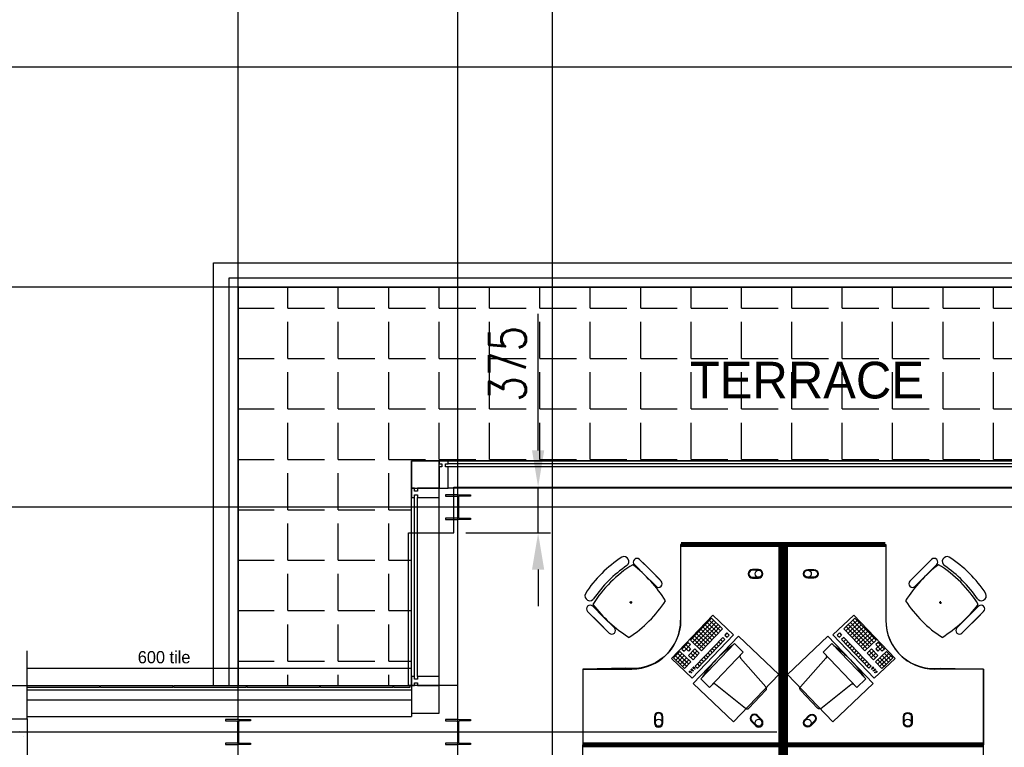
# Model space of a CAD drawing. Header units: millimetres. Extents: x -312551 to 250764, y -35891 to 59426.
# Tile 15 of 256: x -303288 to -295228, y 47920 to 53873. Entities that reach past the tile are written whole.
import ezdxf

# ---------------------------------------------------------------- set-up
doc = ezdxf.new("R2010")
doc.units = ezdxf.units.MM
doc.header["$LTSCALE"] = 2.5
doc.layers.add('FO-00 - FURN$0$SP-01$0$FIT-OUT$0$FURNITURE', color=22, linetype='Continuous')
doc.styles.add('ROMANS', font='romans.shx', dxfattribs={"width": 0.8})
doc.dimstyles.new('100NFDIM', dxfattribs={"dimscale": 100, "dimtxt": 3, "dimasz": 3, "dimexe": 1, "dimexo": 1, "dimgap": 1, "dimtad": 1, "dimdec": 0, "dimdsep": 46, "dimtxsty": 'ROMANS', "dimcen": 3, "dimclrd": 4, "dimclre": 4, "dimclrt": 1, "dimaunit": 1, "dimadec": 0, "dimazin": 0, "dimtfac": 1, "dimtdec": 0, "dimtmove": 0, "dimatfit": 3, "dimfxl": 0, "dimtolj": 1, "dimarcsym": 0})

# ---------------------------------------------------------------- blocks, each defined once
blk = doc.blocks.new('*D272')
at = {"color": 4, "lineweight": -2}
for p, q in [((-299044.2, 50349.5), (-299044.2, 51466.6)), ((-299600.5, 50049.5), (-298944.2, 50049.5)), ((-299044.2, 49674.5), (-299044.2, 50049.5)), ((-299635.5, 49674.5), (-298944.2, 49674.5)), ((-299044.2, 49374.5), (-299044.2, 49074.5))]:
    blk.add_line(p, q, dxfattribs=at)
at = {"color": 4}
for points in [[(-299094.2, 50349.5), (-298994.2, 50349.5), (-299044.2, 50049.5)], [(-299094.2, 49374.5), (-298994.2, 49374.5), (-299044.2, 49674.5)]]:
    blk.add_solid(points, dxfattribs=at)
at = {"layer": 'Defpoints', "color": 0}
for p in [(-299700.5, 50049.5), (-299044.2, 50049.5), (-299735.5, 49674.5)]:
    blk.add_point(p, dxfattribs=at)
at = {"color": 1, "insert": (-299294.2, 51058), "char_height": 300, "attachment_point": 5, "rotation": 90, "style": 'ROMANS'}
blk.add_mtext('\\A1;375', dxfattribs=at)
blk = doc.blocks.new('FO-00 - FURN$0$SP-01$0$FIT-OUT$0$PC')
at = {"layer": 'FO-00 - FURN$0$SP-01$0$FIT-OUT$0$FURNITURE', "linetype": 'Continuous'}
for p, q in [((241.8, -93.1), (98, -236.8)), ((268.8, -92), (509.4, -294.6)), ((96.9, -263.9), (299.5, -504.5))]:
    blk.add_line(p, q, dxfattribs=at)
blk.add_lwpolyline([(276, -553.9), (346.7, -624.6), (629.5, -341.8), (558.8, -271)], close=True, dxfattribs=at)
for centre, radius, start, end in [((255.9, -107.2), 20, 49.89909, 135), ((112.2, -251), 20, 135, 220.10091), ((522.3, -279.3), 20, 229.89909, 315), ((-109.9, 114.8), 864, 303.17791, 326.82209), ((284.2, -517.4), 20, 315, 40.10091)]:
    blk.add_arc(centre, radius, start, end, dxfattribs=at)

msp = doc.modelspace()

# ---------------------------------------------------------------- hatches: boundary and pattern name
h = msp.add_hatch()
h.set_pattern_fill('ANGLE', color=8, scale=1500, style=0)
h.set_pattern_definition([(0, (-2467130.05, -4242199.36), (0, 412.5), [300, -112.5]), (90, (-2467130.05, -4242199.36), (-412.5, 3e-14), [300, -112.5])])
h.paths.add_polyline_path([(-301500.5, 48425.2), (-300080.5, 48425.2), (-300080.5, 50264.5), (-292721.5, 50264.5), (-292721.5, 51684.5), (-301500.5, 51684.5)])
h = msp.add_hatch()
h.set_pattern_fill('AR-CONC', color=8, scale=50, style=0)
h.set_pattern_definition([(50, (-303783, 53516.97), (358.63, -31.376), [37.5, -412.5]), (355, (-303783, 53516.97), (-69.376, 376.096), [30, -330]), (100.4514, (-303753.13, 53514.36), (289.255, 344.72), [31.87, -350.571]), (46.184, (-303783, 53616.97), (533.62, -82.76), [56.25, -618.75]), (96.6356, (-303738.54, 53610.1), (467.33, 487.06), [47.805, -525.856]), (351.184, (-303783, 53617), (467.33, 487.06), [45, -495]), (21, (-303733, 53591.97), (298.454, -201.309), [37.5, -412.5]), (326, (-303733, 53591.97), (121.658, 362.575), [30, -330]), (71.4514, (-303708.14, 53575.2), (420.111, 161.265), [31.87, -350.571]), (37.5, (-303783.01, 53516.97), (6.08, 166.447), [0, -326, 0, -335, 0, -331.25]), (7.5, (-303783.01, 53516.97), (131.5348, 197.206), [0, -191, 0, -318.5, 0, -126.25]), (327.5, (-303894.51, 53516.97), (266.9112, -11.2774), [0, -125, 0, -390, 0, -517.5]), (317.5, (-303944.5, 53516.97), (291.593, 50.0525), [0, -162.5, 0, -259, 0, -367.5])])
h.paths.add_polyline_path([(-303225.5, 47937.7), (-303440.5, 47937.7), (-303440.5, 46117.7), (-303625.5, 46117.7), (-303625.5, 45902.7), (-303225.5, 45902.7)])
h.paths.add_polyline_path([(-303225.5, 48152.7), (-303750.5, 48152.7), (-303750.5, 47937.7), (-303440.5, 47937.7), (-303225.5, 47937.7)])
h.paths.add_polyline_path([(-303750.5, 48152.7), (-305890.5, 48152.7), (-305890.5, 47937.7), (-303750.5, 47937.7)])
h.paths.add_polyline_path([(-305315.5, 46117.7), (-305890.5, 46117.7), (-305890.5, 45902.7), (-305315.5, 45902.7)])
h.paths.add_polyline_path([(-303875.5, 46117.7), (-304015.5, 46117.7), (-304015.5, 45902.7), (-303875.5, 45902.7)])
h.paths.add_polyline_path([(-303757.5, 46117.7), (-303875.5, 46117.7), (-303875.5, 45902.7), (-303757.5, 45902.7)])
h.paths.add_polyline_path([(-303625.5, 46117.7), (-303743.5, 46117.7), (-303743.5, 45902.7), (-303625.5, 45902.7)])
h.paths.add_polyline_path([(-303750.5, 46117.7), (-303757.5, 46117.7), (-303757.5, 45902.7), (-303750.5, 45902.7)])
h.paths.add_polyline_path([(-303743.5, 46117.7), (-303750.5, 46117.7), (-303750.5, 45902.7), (-303743.5, 45902.7)])

# ---------------------------------------------------------------- linework, layer by layer
at = {"color": 8}
for p, q in [((-301500.5, 24746.9), (-301500.5, 58409.3)), ((-299700.5, 24746.9), (-299700.5, 58409.3)), ((-298925.5, -27784), (-298925.5, 58409.3)), ((-231058.6, 53484.5), (-311086.5, 53484.5)), ((-301700.5, 48425.2), (-301700.5, 51884.5)), ((-301700.5, 51884.5), (-292721.5, 51884.5)), ((-301700.5, 51884.5), (-292721.5, 51884.5)), ((-301700.5, 48425.2), (-301700.5, 51884.5)), ((-301575.5, 51759.5), (-301575.5, 48425.2)), ((-292721.5, 51759.5), (-301575.5, 51759.5)), ((-292721.5, 51759.5), (-301575.5, 51759.5)), ((-301575.5, 51759.5), (-301575.5, 48425.2)), ((-231058.6, 51684.5), (-311086.5, 51684.5)), ((-301500.5, 48425.2), (-301500.5, 51684.5)), ((-301500.5, 51684.5), (-292721.5, 51684.5)), ((-301500.5, 51684.5), (-292721.5, 51684.5)), ((-301500.5, 48425.2), (-301500.5, 51684.5)), ((-292796.5, 50264.5), (-299780.5, 50264.6)), ((-292796.5, 50239.5), (-299780.5, 50239.5)), ((-292796.5, 50214.5), (-299780.5, 50214.5)), ((-292721.5, 50039.5), (-299780.5, 50039.5)), ((-299735.5, 49674.5), (-299735.5, 50049.5)), ((-299735.5, 50049.5), (-292734, 50049.5)), ((-300080.5, 48500.2), (-300080.5, 49964.5)), ((-300055.5, 48500.2), (-300055.5, 49964.5)), ((-300030.5, 48500.2), (-300030.5, 49964.5)), ((-299855.5, 48500.2), (-299855.5, 49964.5)), ((-231058.6, 49884.5), (-311086.5, 49884.5)), ((-300105.5, 48425.2), (-300105.5, 49674.5)), ((-300105.5, 49674.5), (-299735.5, 49674.5)), ((-297877.6, 49560.5, 0), (-297877.6, 48960.5, 0)), ((-296198.5, 49560.5, 0), (-296198.5, 48960.5, 0)), ((-298256.4, 49414.8, 0), (-298167.8, 49326.2, 0)), ((-298214, 49457.3, 0), (-298125.4, 49368.7, 0)), ((-298046.5, 49289.8, 0), (-298187.9, 49431.2, 0)), ((-295990.6, 49289.8, 0), (-295849.2, 49431.2, 0)), ((-295823.1, 49457.3, 0), (-295911.7, 49368.7, 0)), ((-295780.7, 49414.8, 0), (-295869.3, 49326.2, 0)), ((-298317.9, 49406.9, 0), (-298317.9, 49406.8, 0)), ((-298088.9, 49247.4, 0), (-298230.3, 49388.8, 0)), ((-298036.8, 49280.1, 0), (-298125.4, 49368.7, 0)), ((-296000.3, 49280.1, 0), (-295911.7, 49368.7, 0)), ((-295948.1, 49247.4, 0), (-295806.7, 49388.8, 0)), ((-295719.1, 49406.9, 0), (-295719.2, 49406.8, 0)), ((-298079.2, 49237.6, 0), (-298167.8, 49326.2, 0)), ((-295957.9, 49237.6, 0), (-295869.3, 49326.2, 0)), ((-298275.4, 49105.4, 0), (-298295.4, 49104.4, 0)), ((-298284.9, 49114.9, 0), (-298285.9, 49094.9, 0)), ((-295761.7, 49105.4, 0), (-295741.7, 49104.4, 0)), ((-295752.2, 49114.9, 0), (-295751.2, 49094.9, 0)), ((-298639.7, 49031.5, 0), (-298551.1, 48942.9, 0)), ((-298472.3, 48864, 0), (-298613.7, 49005.4, 0)), ((-298597.3, 49073.9, 0), (-298508.7, 48985.3, 0)), ((-295564.8, 48864, 0), (-295423.4, 49005.4, 0)), ((-295439.7, 49073.9, 0), (-295528.3, 48985.3, 0)), ((-295397.3, 49031.5, 0), (-295485.9, 48942.9, 0)), ((-298462.5, 48854.3, 0), (-298551.1, 48942.9, 0)), ((-298420.1, 48896.7, 0), (-298508.7, 48985.3, 0)), ((-297953.4, 48647.2, 0), (-297615.2, 49001.7, 0)), ((-297625.2, 48976.8, 0), (-297797.8, 48795.9, 0)), ((-297607.1, 48959.5, 0), (-297779.7, 48778.6, 0)), ((-297589, 48942.2, 0), (-297761.6, 48761.4, 0)), ((-297570.9, 48925, 0), (-297743.5, 48744.1, 0)), ((-297659.7, 48940.6, 0), (-297569.3, 48854.3, 0)), ((-297642.4, 48958.7, 0), (-297552, 48872.4, 0)), ((-297625.2, 48976.8, 0), (-297534.8, 48890.5, 0)), ((-297625.2, 48976.8, 0), (-297534.8, 48890.5, 0)), ((-297625.2, 48976.8, 0), (-297534.8, 48890.5, 0)), ((-297615.2, 49001.7, 0), (-297445.1, 48839.5, 0)), ((-297615.2, 49001.7, 0), (-297445.1, 48839.5, 0)), ((-297615.2, 49001.7, 0), (-297445.1, 48839.5, 0)), ((-296460.9, 49001.7, 0), (-296630.9, 48839.5, 0)), ((-296460.9, 49001.7, 0), (-296630.9, 48839.5, 0)), ((-296460.9, 49001.7, 0), (-296630.9, 48839.5, 0)), ((-296450.9, 48976.8, 0), (-296541.3, 48890.5, 0)), ((-296450.9, 48976.8, 0), (-296541.3, 48890.5, 0)), ((-296450.9, 48976.8, 0), (-296541.3, 48890.5, 0)), ((-296433.6, 48958.7, 0), (-296524.1, 48872.4, 0)), ((-296416.4, 48940.6, 0), (-296506.8, 48854.3, 0)), ((-296505.1, 48925, 0), (-296332.6, 48744.1, 0)), ((-296487.1, 48942.2, 0), (-296314.5, 48761.4, 0)), ((-296469, 48959.5, 0), (-296296.4, 48778.6, 0)), ((-296122.6, 48647.2, 0), (-296460.9, 49001.7, 0)), ((-296450.9, 48976.8, 0), (-296278.3, 48795.9, 0)), ((-295616.9, 48896.7, 0), (-295528.3, 48985.3, 0)), ((-295574.5, 48854.3, 0), (-295485.9, 48942.9, 0)), ((-297746, 48850.1, 0), (-297655.6, 48763.9, 0)), ((-297728.7, 48868.2, 0), (-297638.3, 48781.9, 0)), ((-297552.8, 48907.7, 0), (-297725.4, 48726.9, 0)), ((-297711.5, 48886.3, 0), (-297621.1, 48800, 0)), ((-297534.8, 48890.5, 0), (-297707.3, 48709.6, 0)), ((-297694.2, 48904.4, 0), (-297603.8, 48818.1, 0)), ((-297677, 48922.5, 0), (-297586.5, 48836.2, 0)), ((-297498.6, 48855.9, 0), (-297515.8, 48837.9, 0)), ((-297498.6, 48855.9, 0), (-297480.5, 48838.7, 0)), ((-297498.6, 48855.9, 0), (-297480.5, 48838.7, 0)), ((-297498.6, 48855.9, 0), (-297480.5, 48838.7, 0)), ((-296577.5, 48855.9, 0), (-296595.6, 48838.7, 0)), ((-296577.5, 48855.9, 0), (-296595.6, 48838.7, 0)), ((-296577.5, 48855.9, 0), (-296595.6, 48838.7, 0)), ((-296577.5, 48855.9, 0), (-296560.2, 48837.9, 0)), ((-296541.3, 48890.5, 0), (-296368.7, 48709.6, 0)), ((-296523.2, 48907.7, 0), (-296350.6, 48726.9, 0)), ((-296399.1, 48922.5, 0), (-296489.5, 48836.2, 0)), ((-296381.9, 48904.4, 0), (-296472.3, 48818.1, 0)), ((-296364.6, 48886.3, 0), (-296455, 48800, 0)), ((-296347.3, 48868.2, 0), (-296437.8, 48781.9, 0)), ((-296330.1, 48850.1, 0), (-296420.5, 48763.9, 0)), ((-297815, 48777.8, 0), (-297866.8, 48723.5, 0)), ((-297815, 48777.8, 0), (-297797, 48760.5, 0)), ((-297797.8, 48795.9, 0), (-297707.3, 48709.6, 0)), ((-297445.1, 48839.5, 0), (-297783.4, 48485, 0)), ((-297780.5, 48814, 0), (-297690.1, 48727.7, 0)), ((-297763.3, 48832.1, 0), (-297672.8, 48745.8, 0)), ((-297533.1, 48819.8, 0), (-297757.5, 48584.6, 0)), ((-297515, 48802.5, 0), (-297739.4, 48567.4, 0)), ((-297584.9, 48765.5, 0), (-297566.8, 48748.2, 0)), ((-297567.6, 48783.6, 0), (-297549.5, 48766.3, 0)), ((-297550.4, 48801.7, 0), (-297532.3, 48784.4, 0)), ((-297533.1, 48819.8, 0), (-297515, 48802.5, 0)), ((-297515.8, 48837.9, 0), (-297497.8, 48820.6, 0)), ((-297480.5, 48838.7, 0), (-297497.8, 48820.6, 0)), ((-296630.9, 48839.5, 0), (-296292.6, 48485, 0)), ((-296595.6, 48838.7, 0), (-296578.3, 48820.6, 0)), ((-296560.2, 48837.9, 0), (-296578.3, 48820.6, 0)), ((-296543, 48819.8, 0), (-296561.1, 48802.5, 0)), ((-296561.1, 48802.5, 0), (-296336.7, 48567.4, 0)), ((-296525.7, 48801.7, 0), (-296543.8, 48784.4, 0)), ((-296543, 48819.8, 0), (-296318.6, 48584.6, 0)), ((-296508.5, 48783.6, 0), (-296526.5, 48766.3, 0)), ((-296491.2, 48765.5, 0), (-296509.3, 48748.2, 0)), ((-296312.8, 48832.1, 0), (-296403.2, 48745.8, 0)), ((-296295.6, 48814, 0), (-296386, 48727.7, 0)), ((-296278.3, 48795.9, 0), (-296368.7, 48709.6, 0)), ((-296261, 48777.8, 0), (-296279.1, 48760.5, 0)), ((-296261, 48777.8, 0), (-296209.3, 48723.5, 0)), ((-303225.5, 48425.2), (-303225.5, 48708.7)), ((-300080.5, 48425.2), (-300080.5, 48708.7)), ((-297884.1, 48705.5, 0), (-297935.9, 48651.2, 0)), ((-297866, 48688.2, 0), (-297917.8, 48633.9, 0)), ((-297901.3, 48687.4, 0), (-297829, 48618.3, 0)), ((-297884.1, 48705.5, 0), (-297793.6, 48619.2, 0)), ((-297866.8, 48723.5, 0), (-297848.7, 48706.3, 0)), ((-297849.6, 48741.6, 0), (-297813.4, 48707.1, 0)), ((-297797, 48760.5, 0), (-297848.7, 48706.3, 0)), ((-297832.3, 48759.7, 0), (-297796.1, 48725.2, 0)), ((-297796.1, 48725.2, 0), (-297813.4, 48707.1, 0)), ((-297760.8, 48726, 0), (-297812.6, 48671.8, 0)), ((-297795.3, 48689.9, 0), (-297759.1, 48655.3, 0)), ((-297742.7, 48708.8, 0), (-297794.5, 48654.5, 0)), ((-297778, 48707.9, 0), (-297741.9, 48673.4, 0)), ((-297724.6, 48691.5, 0), (-297776.4, 48637.2, 0)), ((-297760.8, 48726, 0), (-297724.6, 48691.5, 0)), ((-297653.9, 48693.2, 0), (-297635.8, 48675.9, 0)), ((-297636.7, 48711.2, 0), (-297618.6, 48694, 0)), ((-297619.4, 48729.3, 0), (-297601.3, 48712.1, 0)), ((-297602.1, 48747.4, 0), (-297584.1, 48730.2, 0)), ((-296473.9, 48747.4, 0), (-296492, 48730.2, 0)), ((-296456.7, 48729.3, 0), (-296474.8, 48712.1, 0)), ((-296439.4, 48711.2, 0), (-296457.5, 48694, 0)), ((-296422.2, 48693.2, 0), (-296440.2, 48675.9, 0)), ((-296315.3, 48726, 0), (-296351.5, 48691.5, 0)), ((-296351.5, 48691.5, 0), (-296299.7, 48637.2, 0)), ((-296298, 48707.9, 0), (-296334.2, 48673.4, 0)), ((-296333.4, 48708.8, 0), (-296281.6, 48654.5, 0)), ((-296280.8, 48689.9, 0), (-296316.9, 48655.3, 0)), ((-296315.3, 48726, 0), (-296263.5, 48671.8, 0)), ((-296192, 48705.5, 0), (-296282.4, 48619.2, 0)), ((-296243.8, 48759.7, 0), (-296279.9, 48725.2, 0)), ((-296279.9, 48725.2, 0), (-296262.7, 48707.1, 0)), ((-296279.1, 48760.5, 0), (-296227.3, 48706.3, 0)), ((-296226.5, 48741.6, 0), (-296262.7, 48707.1, 0)), ((-296174.7, 48687.4, 0), (-296247.1, 48618.3, 0)), ((-296209.3, 48723.5, 0), (-296227.3, 48706.3, 0)), ((-296210.1, 48688.2, 0), (-296158.3, 48633.9, 0)), ((-296192, 48705.5, 0), (-296140.2, 48651.2, 0)), ((-297783.4, 48485, 0), (-297953.4, 48647.2, 0)), ((-297935.9, 48651.2, 0), (-297863.5, 48582.2, 0)), ((-297918.6, 48669.3, 0), (-297846.2, 48600.2, 0)), ((-297847.9, 48670.9, 0), (-297899.7, 48616.7, 0)), ((-297829.8, 48653.7, 0), (-297881.6, 48599.4, 0)), ((-297829.8, 48653.7, 0), (-297881.6, 48599.4, 0)), ((-297864.3, 48617.5, 0), (-297828.2, 48583, 0)), ((-297811.7, 48636.4, 0), (-297863.5, 48582.2, 0)), ((-297811.7, 48636.4, 0), (-297863.5, 48582.2, 0)), ((-297847.1, 48635.6, 0), (-297810.9, 48601.1, 0)), ((-297793.6, 48619.2, 0), (-297845.4, 48564.9, 0)), ((-297812.6, 48671.8, 0), (-297776.4, 48637.2, 0)), ((-297740.2, 48602.7, 0), (-297722.1, 48585.5, 0)), ((-297723, 48620.8, 0), (-297704.9, 48603.6, 0)), ((-297705.7, 48638.9, 0), (-297687.6, 48621.6, 0)), ((-297688.4, 48657, 0), (-297670.3, 48639.7, 0)), ((-297671.2, 48675.1, 0), (-297653.1, 48657.8, 0)), ((-296404.9, 48675.1, 0), (-296423, 48657.8, 0)), ((-296387.6, 48657, 0), (-296405.7, 48639.7, 0)), ((-296370.4, 48638.9, 0), (-296388.5, 48621.6, 0)), ((-296353.1, 48620.8, 0), (-296371.2, 48603.6, 0)), ((-296335.9, 48602.7, 0), (-296353.9, 48585.5, 0)), ((-296263.5, 48671.8, 0), (-296299.7, 48637.2, 0)), ((-296292.6, 48485, 0), (-296122.6, 48647.2, 0)), ((-296282.4, 48619.2, 0), (-296230.7, 48564.9, 0)), ((-296229, 48635.6, 0), (-296265.2, 48601.1, 0)), ((-296264.3, 48636.4, 0), (-296212.6, 48582.2, 0)), ((-296264.3, 48636.4, 0), (-296212.6, 48582.2, 0)), ((-296211.7, 48617.5, 0), (-296247.9, 48583, 0)), ((-296246.3, 48653.7, 0), (-296194.5, 48599.4, 0)), ((-296246.3, 48653.7, 0), (-296194.5, 48599.4, 0)), ((-296157.5, 48669.3, 0), (-296229.8, 48600.2, 0)), ((-296228.2, 48670.9, 0), (-296176.4, 48616.7, 0)), ((-296140.2, 48651.2, 0), (-296212.6, 48582.2, 0)), ((-300080.5, 48565), (-303225.5, 48565)), ((-298677.6, 48560.5, 0), (-298277.6, 48560.5, 0)), ((-297881.6, 48599.4, 0), (-297845.4, 48564.9, 0)), ((-297799.7, 48546.6, 0), (-297810.2, 48535.6, 0)), ((-297798.3, 48545.2, 0), (-297808.7, 48534.2, 0)), ((-297796.8, 48543.8, 0), (-297807.3, 48532.9, 0)), ((-297795.4, 48542.4, 0), (-297805.8, 48531.5, 0)), ((-297785.1, 48561.9, 0), (-297794.7, 48551.8, 0)), ((-297783.7, 48560.5, 0), (-297793.3, 48550.4, 0)), ((-297782.2, 48559.1, 0), (-297791.8, 48549, 0)), ((-297780.8, 48557.7, 0), (-297790.4, 48547.7, 0)), ((-297769.1, 48578.9, 0), (-297780.1, 48567.4, 0)), ((-297767.7, 48577.6, 0), (-297778.7, 48566, 0)), ((-297766.2, 48576.2, 0), (-297777.2, 48564.7, 0)), ((-297764.8, 48574.8, 0), (-297775.8, 48563.3, 0)), ((-297757.5, 48584.6, 0), (-297739.4, 48567.4, 0)), ((-296318.6, 48584.6, 0), (-296336.7, 48567.4, 0)), ((-296311.3, 48574.8, 0), (-296300.3, 48563.3, 0)), ((-296309.9, 48576.2, 0), (-296298.9, 48564.7, 0)), ((-296308.4, 48577.6, 0), (-296297.4, 48566, 0)), ((-296307, 48578.9, 0), (-296296, 48567.4, 0)), ((-296295.3, 48557.7, 0), (-296285.7, 48547.7, 0)), ((-296293.9, 48559.1, 0), (-296284.3, 48549, 0)), ((-296292.4, 48560.5, 0), (-296282.8, 48550.4, 0)), ((-296291, 48561.9, 0), (-296281.4, 48551.8, 0)), ((-296280.7, 48542.4, 0), (-296270.3, 48531.5, 0)), ((-296279.3, 48543.8, 0), (-296268.8, 48532.9, 0)), ((-296277.8, 48545.2, 0), (-296267.4, 48534.2, 0)), ((-296276.4, 48546.6, 0), (-296265.9, 48535.6, 0)), ((-296194.5, 48599.4, 0), (-296230.7, 48564.9, 0)), ((-295398.5, 48560.5, 0), (-295798.5, 48560.5, 0)), ((-295398.5, 47960.5, 0), (-295398.5, 48560.5, 0)), ((-306105.5, 48425.2), (-303225.5, 48425.2)), ((-303225.5, 48152.7), (-303225.5, 48425.2)), ((-300080.5, 48388.2), (-303225.5, 48388.2)), ((-299700.5, 48425.2), (-300105.5, 48425.2)), ((-299700.5, 47835.2), (-299700.5, 48425.2)), ((-303225.5, 48308.2), (-300080.5, 48308.2)), ((-300080.5, 48200.2), (-300080.5, 48171.2)), ((-303225.5, 48171.2), (-300080.5, 48171.2)), ((-297089.4, 48045.2), (-312323.8, 48045.2))]:
    msp.add_line(p, q, dxfattribs=at)
for points in [[(-301500.5, 48425.2), (-300080.5, 48425.2), (-300080.5, 50264.5), (-292721.5, 50264.5), (-292721.5, 51684.5), (-301500.5, 51684.5)], [(-299855.5, 50264.5), (-300080.5, 50264.5), (-300080.5, 50039.5), (-299855.5, 50039.6)], [(-302633.5, 48410.2), (-303225.5, 48410.2), (-303225.5, 48425.2), (-302633.5, 48425.2)], [(-302033.5, 48410.2), (-302625.5, 48410.2), (-302625.5, 48425.2), (-302033.5, 48425.2)], [(-301433.5, 48410.2), (-302025.5, 48410.2), (-302025.5, 48425.2), (-301433.5, 48425.2)], [(-300833.5, 48410.2), (-301425.5, 48410.2), (-301425.5, 48425.2), (-300833.5, 48425.2)], [(-300233.5, 48410.2), (-300825.5, 48410.2), (-300825.5, 48425.2), (-300233.5, 48425.2)], [(-300093.5, 48410.2), (-300225.5, 48410.2), (-300225.5, 48425.2), (-300093.5, 48425.2)], [(-300080.5, 48200.2), (-299855.5, 48200.2), (-299855.5, 48425.2), (-300080.5, 48425.2)]]:
    msp.add_lwpolyline(points, close=True, dxfattribs=at)
for points in [[(-299855.5, 50239.6), (-299833, 50239.6), (-299833, 50214.6), (-299855.5, 50214.6), (-299855.5, 50039.6), (-299780.5, 50039.6), (-299780.5, 50214.6), (-299803, 50214.6), (-299803, 50239.6), (-299780.5, 50239.6), (-299780.5, 50264.6), (-299855.5, 50264.6), (-299855.5, 50239.6)], [(-300055.5, 49964.5), (-300055.5, 49987), (-300030.5, 49987), (-300030.5, 49964.5), (-299855.5, 49964.5), (-299855.5, 50039.5), (-300030.5, 50039.5), (-300030.5, 50017), (-300055.5, 50017), (-300055.5, 50039.5), (-300080.5, 50039.5), (-300080.5, 49964.5), (-300055.5, 49964.5)], [(-300055.5, 48425.2), (-300055.5, 48447.7), (-300030.5, 48447.7), (-300030.5, 48425.2), (-299855.5, 48425.2), (-299855.5, 48500.2), (-300030.5, 48500.2), (-300030.5, 48477.7), (-300055.5, 48477.7), (-300055.5, 48500.2), (-300080.5, 48500.2), (-300080.5, 48425.2), (-300055.5, 48425.2)], [(-305315.5, 45902.7), (-306105.5, 45902.7), (-306105.5, 48152.7), (-303225.5, 48152.7), (-303225.5, 45902.7), (-304015.5, 45902.7)], [(-305890.5, 48152.7), (-303225.5, 48152.7), (-303225.5, 45902.7), (-304015.5, 45902.7), (-304015.5, 46117.7)]]:
    msp.add_lwpolyline(points, dxfattribs=at)
for points in [[(-299700.5, 49986.1), (-299802.1, 49986.1), (-299802.1, 49975.1), (-299714.9, 49975.1, -0.414214), (-299704.2, 49964.4), (-299704.2, 49804.6, -0.414214), (-299714.9, 49793.9), (-299802.1, 49793.9), (-299802.1, 49782.9), (-299700.5, 49782.9)], [(-299700.5, 49986.1), (-299598.9, 49986.1), (-299598.9, 49975.1), (-299686.2, 49975.1, 0.414214), (-299696.9, 49964.4), (-299696.9, 49804.6, 0.414214), (-299686.2, 49793.9), (-299598.9, 49793.9), (-299598.9, 49782.9), (-299700.5, 49782.9)], [(-301500.5, 48146.8), (-301602.1, 48146.8), (-301602.1, 48135.8), (-301514.9, 48135.8, -0.414214), (-301504.2, 48125.1), (-301504.2, 47965.3, -0.414214), (-301514.9, 47954.6), (-301602.1, 47954.6), (-301602.1, 47943.6), (-301500.5, 47943.6)], [(-301500.5, 48146.8), (-301398.9, 48146.8), (-301398.9, 48135.8), (-301486.2, 48135.8, 0.414214), (-301496.9, 48125.1), (-301496.9, 47965.3, 0.414214), (-301486.2, 47954.6), (-301398.9, 47954.6), (-301398.9, 47943.6), (-301500.5, 47943.6)], [(-299700.5, 48146.8), (-299802.1, 48146.8), (-299802.1, 48135.8), (-299714.9, 48135.8, -0.414214), (-299704.2, 48125.1), (-299704.2, 47965.3, -0.414214), (-299714.9, 47954.6), (-299802.1, 47954.6), (-299802.1, 47943.6), (-299700.5, 47943.6)], [(-299700.5, 48146.8), (-299598.9, 48146.8), (-299598.9, 48135.8), (-299686.2, 48135.8, 0.414214), (-299696.9, 48125.1), (-299696.9, 47965.3, 0.414214), (-299686.2, 47954.6), (-299598.9, 47954.6), (-299598.9, 47943.6), (-299700.5, 47943.6)]]:
    msp.add_lwpolyline(points, format="xyb", dxfattribs=at)
at = {"color": 8, "const_width": 40, "elevation": 0}
for points in [[(-298677.6, 47940.5), (-297057.6, 47940.5), (-297057.6, 49580.4), (-297875.4, 49580.4)], [(-295398.5, 47940.5), (-297018.5, 47940.5), (-297018.5, 49580.4), (-296200.7, 49580.4)], [(-298677.6, 47940.5), (-297057.6, 47940.5), (-297057.6, 46300.6), (-297875.4, 46300.6)], [(-295398.5, 47940.5), (-297018.5, 47940.5), (-297018.5, 46300.6), (-296200.7, 46300.6)]]:
    msp.add_lwpolyline(points, dxfattribs=at)
at = {"color": 8, "elevation": 0}
for points in [[(-297878.8, 49579.5), (-297877.6, 48960.5, -0.455459), (-298327.5, 48567.4), (-298677.6, 48560.5), (-298677.6, 47940.5), (-297057.6, 47940.5), (-297057.6, 49580.4)], [(-296197.3, 49579.5), (-296198.5, 48960.5, 0.455459), (-295748.5, 48567.4), (-295398.5, 48560.5), (-295398.5, 47940.5), (-297018.5, 47940.5), (-297018.5, 49580.4)], [(-297289.3, 49375.5, 1), (-297289.3, 49305.5), (-297239.3, 49305.5, 1), (-297239.3, 49375.5)], [(-297289.3, 49369.5, 1), (-297289.3, 49311.5), (-297239.3, 49311.5, 1), (-297239.3, 49369.5)], [(-296786.8, 49375.5, -1), (-296786.8, 49305.5), (-296836.8, 49305.5, -1), (-296836.8, 49375.5)], [(-296786.8, 49369.5, -1), (-296786.8, 49311.5), (-296836.8, 49311.5, -1), (-296836.8, 49369.5)], [(-298022.6, 48171, 1), (-298092.6, 48171), (-298092.6, 48121, 1), (-298022.6, 48121)], [(-298028.6, 48171, 1), (-298086.6, 48171), (-298086.6, 48121, 1), (-298028.6, 48121)], [(-296053.5, 48171, -1), (-295983.5, 48171), (-295983.5, 48121, -1), (-296053.5, 48121)], [(-296047.5, 48171, -1), (-295989.5, 48171), (-295989.5, 48121, -1), (-296047.5, 48121)], [(-297249.1, 48181.3, 1), (-297298.6, 48131.8), (-297263.3, 48096.5, 1), (-297213.8, 48146)], [(-297253.4, 48177.1, 1), (-297294.4, 48136.1), (-297259, 48100.7, 1), (-297218, 48141.7)], [(-296827, 48181.3, -1), (-296777.5, 48131.8), (-296812.8, 48096.5, -1), (-296862.3, 48146)], [(-296822.7, 48177.1, -1), (-296781.7, 48136.1), (-296817.1, 48100.7, -1), (-296858.1, 48141.7)], [(-297878.8, 46301.4), (-297877.6, 46920.5, 0.455459), (-298327.6, 47313.5), (-298677.6, 47320.5), (-298677.6, 47940.5), (-297057.6, 47940.5), (-297057.6, 46300.6)], [(-296197.3, 46301.4), (-296198.5, 46920.5, -0.455459), (-295748.6, 47313.5), (-295398.5, 47320.5), (-295398.5, 47940.5), (-297018.5, 47940.5), (-297018.5, 46300.6)]]:
    msp.add_lwpolyline(points, format="xyb", close=True, dxfattribs=at)
for points in [[(-297403.7, 48831), (-297773.7, 48443.2), (-297443.8, 48128.4), (-297073.8, 48516.2)], [(-296672.4, 48831), (-296302.4, 48443.2), (-296632.3, 48128.4), (-297002.3, 48516.2)]]:
    msp.add_lwpolyline(points, close=True, dxfattribs=at)
at = {"color": 8}
for centre, radius in [((-297239.3, 49340.5, 0), 29), ((-296836.8, 49340.5, 0), 29), ((-297789.8, 48532.6, 0), 3), ((-297776, 48547.1, 0), 3), ((-297762.2, 48561.5, 0), 3), ((-296313.8, 48561.5, 0), 3), ((-296300, 48547.1, 0), 3), ((-296286.2, 48532.6, 0), 3), ((-298057.6, 48121, 0), 29), ((-297238.5, 48121.2, 0), 29), ((-296837.6, 48121.2, 0), 29), ((-296018.5, 48121, 0), 29)]:
    msp.add_circle(centre, radius, dxfattribs=at)
for centre, radius, start, end in [((-297816.9, 48635.9, 0), 1000, 122.78732, 147.21305), ((-297745.5, 48563, 0), 1000, 121.61039, 148.25865), ((-298341.3, 49440, 0), 40.4, 305.20982, 115.06842), ((-298956.8, 48520.9, 0), 1127.4, 32.06044, 52.44572), ((-298235.2, 49436.1, 0), 30, 45.00019, 225.00019), ((-295080.2, 48520.9, 0), 1127.4, 127.55428, 147.93956), ((-295801.9, 49436.1, 0), 30, 314.99981, 134.99981), ((-296291.5, 48563, 0), 1000, 31.74135, 58.38961), ((-295695.8, 49440, 0), 40.4, 64.93158, 234.79018), ((-296220.2, 48635.9, 0), 1000, 32.78695, 57.21268), ((-297759.6, 48577.1, 0), 1000, 123.93667, 146.14435), ((-296277.5, 48577.1, 0), 1000, 33.85565, 56.06333), ((-298058, 49258.9, 0), 30, 225.00019, 45.00019), ((-295979.1, 49258.9, 0), 30, 134.99981, 314.99981), ((-298620.9, 49160.3, 0), 40.4, 154.93196, 331.98006), ((-295416.1, 49160.3, 0), 40.4, 208.01994, 25.06804), ((-297701.8, 49775.9, 0), 1127.4, 217.52757, 237.96558), ((-298842.5, 49660.1, 0), 1000, 302.8675, 327.2662), ((-295194.5, 49660.1, 0), 1000, 212.7338, 237.1325), ((-296335.2, 49775.9, 0), 1127.4, 302.03442, 322.47243), ((-298618.5, 49052.7, 0), 30, 45.00019, 225.00019), ((-295418.5, 49052.7, 0), 30, 314.99981, 134.99981), ((-298277.6, 48960.5, 0), 400, 270.00019, 0.00019), ((-295798.5, 48960.5, 0), 400, 179.99981, 269.99981), ((-298441.3, 48875.5, 0), 30, 225.00019, 45.00019), ((-295595.7, 48875.5, 0), 30, 134.99981, 314.99981)]:
    msp.add_arc(centre, radius, start, end, dxfattribs=at)

# ---------------------------------------------------------------- block references
at = {"color": 8, "extrusion": (-2.60602e-30, 6.3055e-29, -1), "xscale": -1, "zscale": -1, "rotation": 178.65947806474}
msp.add_blockref('FO-00 - FURN$0$SP-01$0$FIT-OUT$0$PC', (297076.2, 48152.8, 0), dxfattribs=at)
at = {"color": 8, "xscale": -1, "rotation": 178.6594780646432}
msp.add_blockref('FO-00 - FURN$0$SP-01$0$FIT-OUT$0$PC', (-296999.9, 48152.8, 0), dxfattribs=at)

# ---------------------------------------------------------------- texts
at = {"color": 8}
msp.add_text('TERRACE', height=300, dxfattribs=at).set_placement((-297802.4, 50774.7))
at = {"color": 8, "insert": (-302321.5, 48707.8), "char_height": 100, "width": 524, "attachment_point": 1}
msp.add_mtext('600 tile', dxfattribs=at)

# ---------------------------------------------------------------- dimensions: what is measured, and where the dimension line sits
at = {"color": 8}
dim = msp.add_linear_dim(base=(-299044.2, 50049.5), p1=(-299735.5, 49674.5), p2=(-299700.5, 50049.5), angle=90, dimstyle='100NFDIM', dxfattribs=at)
dim.commit()
dim.dimension.update_dxf_attribs({"geometry": '*D272', "text_midpoint": (-299294.2, 51058)})

doc.saveas('drawing.dxf')
